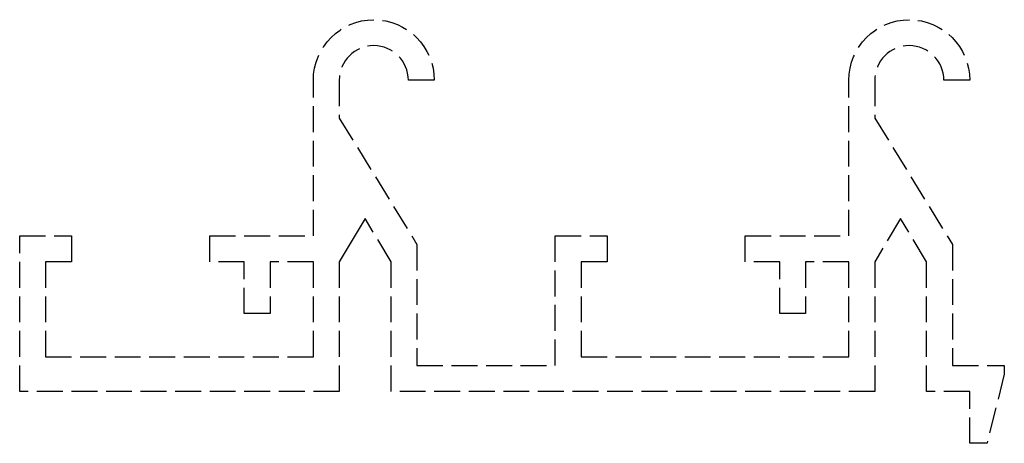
# Model space of a CAD drawing. Header units: millimetres. Extents: x -55 to 2, y -3 to 21.5.
import ezdxf

# ---------------------------------------------------------------- set-up
doc = ezdxf.new("R2010")
doc.units = ezdxf.units.MM
doc.header["$LTSCALE"] = 10
doc.linetypes.add('ALLCAD_Strich', pattern=[0.2, 0.15, -0.05])
doc.layers.add('BESCH_KONT_sich_schn_seit_2d', color=160, linetype='Continuous')

msp = doc.modelspace()

# ---------------------------------------------------------------- linework, layer by layer
at = {"layer": 'BESCH_KONT_sich_schn_seit_2d', "linetype": 'ALLCAD_Strich', "extrusion": (-1.09476e-47, 1, -2.22045e-16)}
for p, q in [((-38, 9), (-38, 18)), ((-36.5, 18), (-36.5, 15.812)), ((-31, 18), (-32.5, 18)), ((-7, 9), (-7, 18)), ((-5.5, 18), (-5.5, 15.812)), ((0, 18), (-1.5, 18)), ((-36.5, 15.812), (-32, 8.5)), ((-5.5, 15.812), (-1, 8.5)), ((-35, 10), (-35.749, 8.751)), ((-33.5, 7.5), (-35, 10)), ((-4, 10), (-5.5, 7.5)), ((-2.5, 7.5), (-4, 10)), ((-55, 0), (-55, 9)), ((-55, 9), (-52, 9)), ((-52, 9), (-52, 7.5)), ((-44, 9), (-38, 9)), ((-44, 7.5), (-44, 9)), ((-35.751, 8.749), (-36.5, 7.5)), ((-35.752, 8.747), (-35.748, 8.744)), ((-35.752, 8.747), (-35.748, 8.744)), ((-35.749, 8.751), (-35.751, 8.749)), ((-35.751, 8.749), (-35.746, 8.746)), ((-35.751, 8.749), (-35.746, 8.746)), ((-35.751, 8.748), (-35.747, 8.745)), ((-35.75, 8.751), (-35.745, 8.748)), ((-35.75, 8.75), (-35.746, 8.748)), ((-35.749, 8.752), (-35.744, 8.75)), ((-35.745, 8.749), (-35.749, 8.752)), ((-35.749, 8.751), (-35.745, 8.749)), ((-35.749, 8.751), (-35.745, 8.749)), ((-35.749, 8.751), (-35.745, 8.748)), ((-35.749, 8.751), (-35.745, 8.749)), ((-35.748, 8.753), (-35.744, 8.751)), ((-35.748, 8.753), (-35.744, 8.751)), ((-35.746, 8.746), (-35.748, 8.744)), ((-35.746, 8.746), (-35.745, 8.749)), ((-35.744, 8.751), (-35.745, 8.749)), ((-24, 9), (-21, 9)), ((-24, 1.5), (-24, 9)), ((-21, 9), (-21, 7.5)), ((-13, 9), (-7, 9)), ((-13, 7.5), (-13, 9)), ((-32, 8.5), (-32, 1.5)), ((-1, 8.5), (-1, 1.5)), ((-53.5, 7.5), (-53.5, 2)), ((-52, 7.5), (-53.5, 7.5)), ((-42, 7.5), (-44, 7.5)), ((-42, 4.5), (-42, 7.5)), ((-40.5, 7.5), (-40.5, 4.5)), ((-38, 7.5), (-40.5, 7.5)), ((-38, 2), (-38, 7.5)), ((-36.5, 7.5), (-36.5, 0)), ((-33.5, 0), (-33.5, 7.5)), ((-22.5, 7.5), (-22.5, 2)), ((-21, 7.5), (-22.5, 7.5)), ((-11, 7.5), (-13, 7.5)), ((-11, 4.5), (-11, 7.5)), ((-9.5, 7.5), (-9.5, 4.5)), ((-7, 7.5), (-9.5, 7.5)), ((-7, 2), (-7, 7.5)), ((-5.5, 7.5), (-5.5, 0)), ((-2.5, 0), (-2.5, 7.5)), ((-40.5, 4.5), (-42, 4.5)), ((-9.5, 4.5), (-11, 4.5)), ((-53.5, 2), (-38, 2)), ((-22.5, 2), (-7, 2)), ((-32, 1.5), (-24, 1.5)), ((-1, 1.5), (2, 1.5)), ((2, 1.5), (2, 1)), ((2, 1), (1, -3)), ((-36.5, 0), (-55, 0)), ((-5.5, 0), (-33.5, 0)), ((0, 0), (-2.5, 0)), ((0, -3), (0, 0)), ((1, -3), (0, -3))]:
    msp.add_line(p, q, dxfattribs=at)
at = {"layer": 'BESCH_KONT_sich_schn_seit_2d', "linetype": 'ALLCAD_Strich', "extrusion": (-2.22045e-16, -2.22045e-16, -1)}
for centre in [(34.5, 18), (3.5, 18)]:
    msp.add_arc(centre, 3.5, 0, 180, dxfattribs=at)
at = {"layer": 'BESCH_KONT_sich_schn_seit_2d', "linetype": 'ALLCAD_Strich'}
for centre in [(-34.5, 18), (-3.5, 18)]:
    msp.add_arc(centre, 2, 0, 180, dxfattribs=at)

doc.saveas('drawing.dxf')
